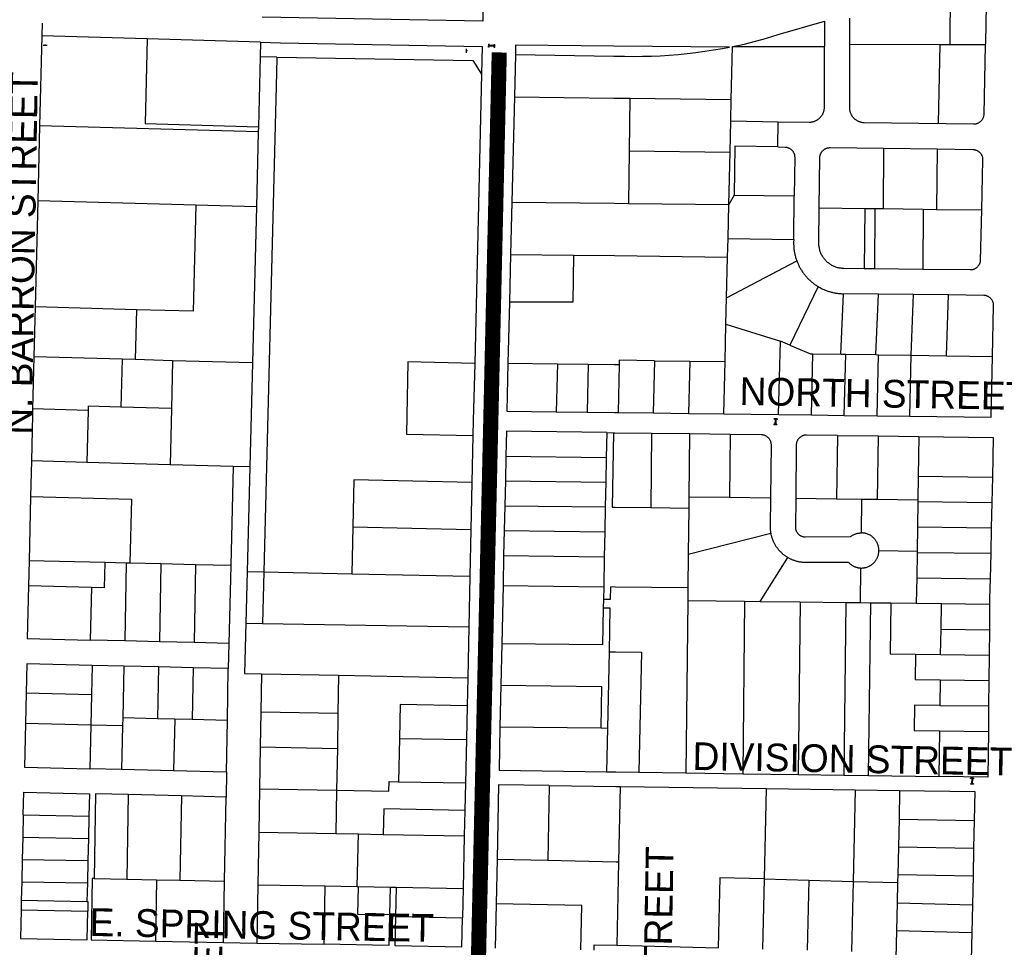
# Model space of a CAD drawing. Header units: feet. Extents: x 1348695 to 1391571, y 443146 to 661817.
# Tile 32 of 58: x 1367899 to 1369851, y 645763 to 647601. Entities that reach past the tile are written whole.
import ezdxf
from ezdxf.enums import TextEntityAlignment as Align

# ---------------------------------------------------------------- set-up
doc = ezdxf.new("R2010")
doc.units = ezdxf.units.FT
doc.header["$MEASUREMENT"] = 0
doc.linetypes.add('F', pattern=[0.15, 0.1, -0.05])
for name, color, linetype in [('eatpar', 32, 'Continuous'), ('MOT-PHASE 2', 5, 'Continuous'), ('SH_Data', 7, 'Continuous')]:
    doc.layers.add(name, color=color, linetype=linetype)
doc.styles.add('Slanted-Normal', font='font31.shx', dxfattribs={"height": 0.14})

msp = doc.modelspace()

# ---------------------------------------------------------------- linework, layer by layer
at = {"layer": 'eatpar'}
for p, q in [((1367943.75, 647593.625), (1367943.125, 647568.625)), ((1369544.125, 647551.625), (1369544.125, 647603.75)), ((1367943.125, 647568.625), (1367938.75, 647390.6875)), ((1368152.25, 647562.625), (1367943.125, 647568.625)), ((1368376.625, 647556.1875), (1368152.25, 647562.625)), ((1368376.625, 647556.1875), (1368375.875, 647527.3125)), ((1369309.375, 647442.5625), (1369311.75, 647547.4375)), ((1369311.75, 647547.4375), (1369494.125, 647547.625)), ((1369722.75, 647551.25), (1369544.125, 647551.625)), ((1369722.75, 647551.25), (1369719.75, 647395.75)), ((1369742.25, 647551.1875), (1369722.75, 647551.25)), ((1369812.875, 647551), (1369742.25, 647551.1875)), ((1368375.875, 647527.3125), (1368372.375, 647388.25)), ((1368408.875, 647526.75), (1368375.875, 647527.3125)), ((1368881.625, 647531.75), (1368879.625, 647447.9375)), ((1368814.625, 647492.8125), (1368801, 646919.8125)), ((1368879.625, 647447.9375), (1368874.625, 647239.5)), ((1369108.25, 647445.125), (1369107, 647340.875)), ((1369108.25, 647445.125), (1369309.375, 647442.5625)), ((1369308.375, 647400.125), (1369309.375, 647442.5625)), ((1367938.75, 647390.6875), (1367935, 647241.875)), ((1368372.125, 647378.5625), (1367938.75, 647390.6875)), ((1369307, 647338.375), (1369308.375, 647400.125)), ((1369308.375, 647400.125), (1369402.625, 647398.6875)), ((1369402, 647348.6875), (1369402.625, 647398.6875)), ((1368372.125, 647378.5625), (1368368.375, 647229.8125)), ((1368372.375, 647388.25), (1368372.125, 647378.5625)), ((1369107, 647340.875), (1369105.625, 647236.625)), ((1369107, 647340.875), (1369307, 647338.375)), ((1369304.625, 647234.4375), (1369307, 647338.375)), ((1369611.375, 647346), (1369610.375, 647226.4375)), ((1369611.375, 647346), (1369717.25, 647344.625)), ((1369717.25, 647344.625), (1369716.25, 647225.0625)), ((1369315.375, 647253.375), (1369304.625, 647234.4375)), ((1369315.375, 647253.375), (1369434.125, 647251.5625)), ((1367935, 647241.875), (1367929.75, 647031.875)), ((1368248.125, 647233.1875), (1367935, 647241.875)), ((1368874.625, 647239.5), (1368872.125, 647135.9375)), ((1369105.625, 647236.625), (1369304.625, 647234.4375)), ((1369303, 647167.5625), (1369304.625, 647234.4375)), ((1369433.125, 647165.5625), (1369434.125, 647251.5625)), ((1368368.375, 647229.8125), (1368248.125, 647233.1875)), ((1368368.375, 647229.8125), (1368360.625, 646920.875)), ((1369483.875, 647228.125), (1369574, 647226.9375)), ((1369574, 647226.9375), (1369573, 647107.375)), ((1369574, 647226.9375), (1369594, 647226.6875)), ((1369594, 647226.6875), (1369593, 647107.125)), ((1369594, 647226.6875), (1369610.375, 647226.4375)), ((1369610.375, 647226.4375), (1369690, 647225.375)), ((1369690, 647225.375), (1369689, 647106)), ((1369690, 647225.375), (1369716.25, 647225.0625)), ((1369716.25, 647225.0625), (1369805.375, 647223.875)), ((1369302.125, 647130.5625), (1369303, 647167.5625)), ((1369303, 647167.5625), (1369433.125, 647165.5625)), ((1368872.125, 647135.9375), (1368869.875, 647041.0625)), ((1368872.125, 647135.9375), (1368996.625, 647134.375)), ((1369300.25, 647049.5625), (1369302.125, 647130.5625)), ((1369300.25, 647049.5625), (1369439.25, 647123.25)), ((1369593, 647107.125), (1369573, 647107.375)), ((1369689, 647106), (1369593, 647107.125)), ((1369481.875, 647071.9375), (1369425.25, 646956.25)), ((1369526.25, 646938.25), (1369531.75, 647057.875)), ((1369601.25, 647057.0625), (1369531.75, 647057.875)), ((1368869.875, 647041.0625), (1368867, 646920.3125)), ((1369299, 646997.5625), (1369300.25, 647049.5625)), ((1369596.25, 646937.1875), (1369601.25, 647057.0625)), ((1369670.625, 647056.25), (1369601.25, 647057.0625)), ((1369666.25, 646936.1875), (1369670.625, 647056.25)), ((1369740.125, 647055.4375), (1369670.625, 647056.25)), ((1369736.25, 646935.125), (1369740.125, 647055.4375)), ((1367929.75, 647031.875), (1367927.375, 646932.9375)), ((1368130.75, 647026.3125), (1367929.75, 647031.875)), ((1368130.75, 647026.3125), (1368128.375, 646927.3125)), ((1369297.25, 646923.375), (1369299, 646997.5625)), ((1369299, 646997.5625), (1369406.875, 646963.875)), ((1369403.375, 646818.5625), (1369406.875, 646963.875)), ((1369425.25, 646956.25), (1369406.875, 646963.875)), ((1367927.375, 646932.9375), (1367924.75, 646829.875)), ((1368102.125, 646928.0625), (1367927.375, 646932.9375)), ((1368102.125, 646928.0625), (1368100, 646833.0625)), ((1368128.375, 646927.3125), (1368102.125, 646928.0625)), ((1368202.125, 646925.25), (1368128.375, 646927.3125)), ((1368202.125, 646925.25), (1368200, 646830.3125)), ((1368360.625, 646920.875), (1368202.125, 646925.25)), ((1369157.5, 646925.125), (1369155, 646821.6875)), ((1369157.5, 646925.125), (1369227.5, 646924.25)), ((1369227.5, 646924.25), (1369225, 646820.8125)), ((1369227.5, 646924.25), (1369297.25, 646923.375)), ((1369294.875, 646819.9375), (1369297.25, 646923.375)), ((1369468.375, 646817.75), (1369471.25, 646939.0625)), ((1369471.25, 646939.0625), (1369526.25, 646938.25)), ((1369526.25, 646938.25), (1369536.25, 646938.125)), ((1369533.375, 646816.9375), (1369536.25, 646938.125)), ((1369536.25, 646938.125), (1369596.25, 646937.1875)), ((1369596.25, 646937.1875), (1369601.25, 646937.125)), ((1369598.375, 646816.125), (1369601.25, 646937.125)), ((1369601.25, 646937.125), (1369666.25, 646936.1875)), ((1369663.375, 646815.3125), (1369666.25, 646936.1875)), ((1369666.25, 646936.1875), (1369736.25, 646935.125)), ((1369736.25, 646935.125), (1369827.25, 646933.8125)), ((1368360.625, 646920.875), (1368355.375, 646714.6875)), ((1368867, 646920.3125), (1368965, 646919.0625)), ((1368965, 646919.0625), (1368962.75, 646824.0625)), ((1368965, 646919.0625), (1369026.125, 646918.3125)), ((1369026.125, 646918.3125), (1369023.875, 646823.3125)), ((1369087.25, 646917.5625), (1369085, 646822.5625)), ((1368034.875, 646826.8125), (1367924.75, 646829.875)), ((1368034.875, 646826.8125), (1368032.5, 646723.6875)), ((1368200, 646830.3125), (1368100, 646833.0625)), ((1368200, 646830.3125), (1368197.375, 646719.0625)), ((1368962.75, 646824.0625), (1369023.875, 646823.3125)), ((1369085, 646822.5625), (1369155, 646821.6875)), ((1369155, 646821.6875), (1369225, 646820.8125)), ((1369225, 646820.8125), (1369294.875, 646819.9375)), ((1369294.875, 646819.9375), (1369403.375, 646818.5625)), ((1369403.375, 646818.5625), (1369468.375, 646817.75)), ((1369468.375, 646817.75), (1369533.375, 646816.9375)), ((1369533.375, 646816.9375), (1369598.375, 646816.125)), ((1369598.375, 646816.125), (1369663.375, 646815.3125)), ((1368797.625, 646776.875), (1368795.625, 646683.9375)), ((1369062.875, 646782.8125), (1369061.875, 646733.5625)), ((1369062.875, 646782.8125), (1369076.125, 646782.625)), ((1369151.375, 646781.6875), (1369149.875, 646634.3125)), ((1369151.375, 646781.6875), (1369226.75, 646780.75)), ((1369226.75, 646780.75), (1369225.375, 646655.625)), ((1369226.75, 646780.75), (1369307.125, 646779.75)), ((1369307.125, 646779.75), (1369305.875, 646654.75)), ((1369520.125, 646777.125), (1369518.125, 646651.625)), ((1369520.125, 646777.125), (1369600.25, 646776.125)), ((1369600.25, 646776.125), (1369598.25, 646650.625)), ((1369600.25, 646776.125), (1369681.25, 646775.125)), ((1369681.25, 646775.125), (1369680, 646696.625)), ((1367922.5, 646726.75), (1367920.875, 646655.875)), ((1368032.5, 646723.6875), (1367922.5, 646726.75)), ((1368862.75, 646736), (1368861.75, 646687.25)), ((1368862.75, 646736), (1369061.875, 646733.5625)), ((1369061.875, 646733.5625), (1369060.875, 646684.75)), ((1368197.375, 646719.0625), (1368032.5, 646723.6875)), ((1368322.5, 646715.625), (1368197.375, 646719.0625)), ((1368322.5, 646715.625), (1368317.5, 646519.3125)), ((1368355.375, 646714.6875), (1368322.5, 646715.625)), ((1368355.375, 646714.6875), (1368350.25, 646507.8125)), ((1368861.75, 646687.25), (1368860.625, 646637.9375)), ((1368861.75, 646687.25), (1369060.875, 646684.75)), ((1369680, 646696.625), (1369679.25, 646649.625)), ((1369680, 646696.625), (1369826.875, 646694.8125)), ((1369826.875, 646694.8125), (1369825.75, 646644.4375)), ((1368795.625, 646683.9375), (1368793.625, 646591)), ((1369060.875, 646684.75), (1369059.875, 646635.4375)), ((1367920.875, 646655.875), (1367918, 646529)), ((1369225.375, 646655.625), (1369225.125, 646633.375)), ((1369225.375, 646655.625), (1369305.875, 646654.75)), ((1369305.875, 646654.75), (1369387.125, 646653.8125)), ((1369437.125, 646652.6875), (1369518.125, 646651.625)), ((1369518.125, 646651.625), (1369568.375, 646651)), ((1369567.25, 646584), (1369568.375, 646651)), ((1369568.375, 646651), (1369598.25, 646650.625)), ((1369598.25, 646650.625), (1369679.25, 646649.625)), ((1369679.25, 646649.625), (1369679.25, 646646.25)), ((1368860.625, 646637.9375), (1368859.5, 646588.625)), ((1368860.625, 646637.9375), (1369059.875, 646635.4375)), ((1369059.875, 646635.4375), (1369058.875, 646586.125)), ((1369149.875, 646634.3125), (1369225.125, 646633.375)), ((1369225.125, 646633.375), (1369224.125, 646542)), ((1369679.25, 646646.25), (1369678.375, 646595.8125)), ((1369679.25, 646646.25), (1369825.75, 646644.4375)), ((1369825.75, 646644.4375), (1369824.625, 646594)), ((1368559.375, 646596.1875), (1368557.25, 646503.25)), ((1368559.375, 646596.1875), (1368793.625, 646591)), ((1368793.625, 646591), (1368791.625, 646498.125)), ((1369678.375, 646595.8125), (1369677.625, 646548)), ((1369678.375, 646595.8125), (1369824.625, 646594)), ((1369824.625, 646594), (1369823.5, 646543.625)), ((1368859.5, 646588.625), (1368858.375, 646539.3125)), ((1368859.5, 646588.625), (1369058.875, 646586.125)), ((1369058.875, 646586.125), (1369057.875, 646536.8125)), ((1369224.125, 646542), (1369387.625, 646583.4375)), ((1368858.375, 646539.3125), (1368857.125, 646479.5625)), ((1368858.375, 646539.3125), (1369057.875, 646536.8125)), ((1369057.875, 646536.8125), (1369056.625, 646477.0625)), ((1369224.125, 646542), (1369223.375, 646475)), ((1369367, 646448.5), (1369421.875, 646535.1875)), ((1369602, 646549.1875), (1369677.625, 646548)), ((1369677.625, 646545.4375), (1369676.875, 646495.0625)), ((1369677.625, 646548), (1369677.625, 646545.4375)), ((1369677.625, 646545.4375), (1369823.5, 646543.625)), ((1369823.5, 646543.625), (1369822.375, 646493.1875)), ((1367918, 646529), (1367916.875, 646479)), ((1368067.875, 646525.375), (1367918, 646529)), ((1368110.375, 646524.3125), (1368067.875, 646525.375)), ((1368110.375, 646524.3125), (1368107.75, 646370.0625)), ((1368117.875, 646524.125), (1368110.375, 646524.3125)), ((1368179, 646522.625), (1368117.875, 646524.125)), ((1368179, 646522.625), (1368176.375, 646368.4375)), ((1368247.625, 646521), (1368179, 646522.625)), ((1368247.625, 646521), (1368245, 646366.75)), ((1368317.5, 646519.3125), (1368247.625, 646521)), ((1368317.5, 646519.3125), (1368313.625, 646365.0625)), ((1369565.75, 646446), (1369566, 646514.5)), ((1368350.25, 646507.8125), (1368347.625, 646405.375)), ((1368350.25, 646507.8125), (1368383.25, 646507.0625)), ((1368383.25, 646507.0625), (1368380.625, 646404.8125)), ((1368383.25, 646507.0625), (1368557.25, 646503.25)), ((1368557.25, 646503.25), (1368791.625, 646498.125)), ((1368791.625, 646498.125), (1368789.375, 646397.6875)), ((1369676.875, 646495.0625), (1369676, 646444.625)), ((1369676.875, 646495.0625), (1369822.375, 646493.1875)), ((1368041.625, 646476), (1367916.875, 646479)), ((1368041.625, 646476), (1368039, 646371.75)), ((1368857.125, 646479.5625), (1368854.625, 646364.5625)), ((1368857.125, 646479.5625), (1369056.625, 646477.0625)), ((1369056.625, 646477.0625), (1369056.125, 646452.4375)), ((1369223.375, 646475), (1369223.125, 646450.3125)), ((1369056.125, 646452.4375), (1369055.75, 646435.9375)), ((1369223.125, 646450.3125), (1369219.625, 646108.5625)), ((1369223.125, 646450.3125), (1369335.75, 646448.875)), ((1369335.75, 646448.875), (1369332.125, 646107)), ((1369335.75, 646448.875), (1369367, 646448.5)), ((1369367, 646448.5), (1369445.75, 646447.5)), ((1369445.75, 646447.5), (1369442.125, 646105.4375)), ((1369445.75, 646447.5), (1369536.375, 646446.375)), ((1369536.375, 646446.375), (1369532.75, 646104.125)), ((1369536.375, 646446.375), (1369565.75, 646446)), ((1369565.75, 646446), (1369585.75, 646445.75)), ((1369581.375, 646103.4375), (1369585.75, 646445.75)), ((1369585.75, 646445.75), (1369625.75, 646445.25)), ((1369625.75, 646445.25), (1369676, 646444.625)), ((1369676, 646444.625), (1369726, 646444)), ((1369725.25, 646393.625), (1369726, 646444)), ((1369726, 646444), (1369821.375, 646442.8125)), ((1369821.375, 646442.8125), (1369820.875, 646392.375)), ((1368347.625, 646405.375), (1368380.625, 646404.8125)), ((1368380.625, 646404.8125), (1368789.375, 646397.6875)), ((1368789.375, 646397.6875), (1368787.25, 646297.125)), ((1369724.375, 646343.1875), (1369725.25, 646393.625)), ((1369725.25, 646393.625), (1369820.875, 646392.375)), ((1369820.875, 646392.375), (1369820.375, 646342)), ((1368107.75, 646370.0625), (1368039, 646371.75)), ((1368176.375, 646368.4375), (1368107.75, 646370.0625)), ((1368245, 646366.75), (1368176.375, 646368.4375)), ((1368313.625, 646365.0625), (1368245, 646366.75)), ((1368313.625, 646365.0625), (1368312.75, 646315.125)), ((1368854.625, 646364.5625), (1368852.875, 646282.375)), ((1369067.375, 646348.75), (1369064.25, 646197.5625)), ((1369674.375, 646343.8125), (1369724.375, 646343.1875)), ((1369724.375, 646343.1875), (1369820.375, 646342)), ((1369820.375, 646342), (1369819.875, 646291.5625)), ((1368043, 646321.625), (1368041.625, 646263.375)), ((1368105.875, 646320.125), (1368043, 646321.625)), ((1368105.875, 646320.125), (1368103.5, 646217.625)), ((1368174.5, 646318.4375), (1368105.875, 646320.125)), ((1368174.5, 646318.4375), (1368172.25, 646215.9375)), ((1368243.125, 646316.8125), (1368174.5, 646318.4375)), ((1368243.125, 646316.8125), (1368240.875, 646214.3125)), ((1368312.75, 646315.125), (1368243.125, 646316.8125)), ((1368311, 646212.625), (1368312.75, 646315.125)), ((1368378.625, 646304.8125), (1368377.375, 646229.625)), ((1368378.625, 646304.8125), (1368531.375, 646301.9375)), ((1368531.375, 646301.9375), (1368530.125, 646226.75)), ((1368531.375, 646301.9375), (1368787.25, 646297.125)), ((1368787.25, 646297.125), (1368786, 646241.3125)), ((1368852.875, 646282.375), (1368851.125, 646200.1875)), ((1369723.625, 646292.8125), (1369722.875, 646242.375)), ((1369723.625, 646292.8125), (1369819.875, 646291.5625)), ((1369819.875, 646291.5625), (1369819.375, 646241.1875)), ((1367912, 646266.5625), (1367910.625, 646206.3125)), ((1368041.625, 646263.375), (1367912, 646266.5625)), ((1368041.625, 646263.375), (1368040.25, 646203.1875)), ((1368786, 646241.3125), (1368784.5, 646174.5)), ((1369722.875, 646242.375), (1369819.375, 646241.1875)), ((1369819.375, 646241.1875), (1369818.875, 646190.75)), ((1368377.375, 646229.625), (1368376.125, 646159.9375)), ((1368377.375, 646229.625), (1368530.125, 646226.75)), ((1368530.125, 646226.75), (1368528.875, 646157.0625)), ((1368040.25, 646203.1875), (1367910.625, 646206.3125)), ((1368040.25, 646203.1875), (1368038.25, 646116.9375)), ((1368103.125, 646201.625), (1368040.25, 646203.1875)), ((1368103.125, 646201.625), (1368101.25, 646115.4375)), ((1368103.5, 646217.625), (1368103.125, 646201.625)), ((1368172.25, 646215.9375), (1368103.5, 646217.625)), ((1368206.5, 646215.125), (1368172.25, 646215.9375)), ((1368206.5, 646215.125), (1368204.25, 646112.9375)), ((1368240.875, 646214.3125), (1368206.5, 646215.125)), ((1368311, 646212.625), (1368240.875, 646214.3125)), ((1368309.25, 646110.375), (1368311, 646212.625)), ((1368851.125, 646200.1875), (1369051, 646197.75)), ((1369051, 646197.75), (1369064.25, 646197.5625)), ((1369064.25, 646197.5625), (1369062.5, 646110.8125)), ((1369722, 646192), (1369720.625, 646101.4375)), ((1369722, 646192), (1369818.875, 646190.75)), ((1368651.75, 646177), (1368649.875, 646091.125)), ((1368651.75, 646177), (1368784.5, 646174.5)), ((1368784.5, 646174.5), (1368782.625, 646088.625)), ((1368376.125, 646159.9375), (1368374.75, 646077.375)), ((1368376.125, 646159.9375), (1368528.875, 646157.0625)), ((1368528.875, 646157.0625), (1368527.5, 646074.5)), ((1368101.25, 646115.4375), (1368038.25, 646116.9375)), ((1368204.25, 646112.9375), (1368101.25, 646115.4375)), ((1368309.25, 646110.375), (1368204.25, 646112.9375)), ((1368309.25, 646110.375), (1368308.375, 646060.875)), ((1369126.375, 646109.875), (1369219.625, 646108.5625)), ((1369219.625, 646108.5625), (1369332.125, 646107)), ((1369332.125, 646107), (1369442.125, 646105.4375)), ((1369442.125, 646105.4375), (1369532.75, 646104.125)), ((1369532.75, 646104.125), (1369581.375, 646103.4375)), ((1369581.375, 646103.4375), (1369720.625, 646101.4375)), ((1368649.875, 646091.125), (1368782.625, 646088.625)), ((1368782.625, 646088.625), (1368781.5, 646034.1875)), ((1368948.875, 646083.6875), (1368945.625, 645935.625)), ((1368114.5, 646065.5625), (1368111.625, 645898.0625)), ((1368219.75, 646063), (1368114.5, 646065.5625)), ((1368219.75, 646063), (1368216.875, 645896.0625)), ((1368308.375, 646060.875), (1368219.75, 646063)), ((1368374.75, 646077.375), (1368373.25, 645991.4375)), ((1368374.75, 646077.375), (1368527.5, 646074.5)), ((1368527.5, 646074.5), (1368526, 645988.5625)), ((1369089.25, 646081.6875), (1369086, 645932.5625)), ((1369089.25, 646081.6875), (1369378.5, 646077.5625)), ((1369378.5, 646077.5625), (1369374.625, 645898.5)), ((1369378.5, 646077.5625), (1369555, 646075)), ((1369555, 646075), (1369551, 645893.8125)), ((1369555, 646075), (1369643.125, 646073.75)), ((1369643.125, 646073.75), (1369641.875, 646017.0625)), ((1368305.5, 645894.4375), (1368308.375, 646060.875)), ((1367906.5, 646025.5625), (1367905.5, 645981.375)), ((1367906.5, 646025.5625), (1368036.5, 646023.125)), ((1368781.5, 646034.1875), (1368780.375, 645983.8125)), ((1368036.5, 646023.125), (1368035.5, 645978.9375)), ((1369641.875, 646017.0625), (1369640.625, 645962.375)), ((1369641.875, 646017.0625), (1369790.75, 646014.375)), ((1369790.75, 646014.375), (1369789.625, 645959.5)), ((1368373.25, 645991.4375), (1368371.375, 645887.125)), ((1368373.25, 645991.4375), (1368526, 645988.5625)), ((1368526, 645988.5625), (1368569.875, 645987.75)), ((1368569.875, 645987.75), (1368567.625, 645883.4375)), ((1368569.875, 645987.75), (1368619.75, 645986.8125)), ((1368619.75, 645986.8125), (1368780.375, 645983.8125)), ((1367905.5, 645981.375), (1367904.5, 645937.25)), ((1367905.5, 645981.375), (1368035.5, 645978.9375)), ((1368035.5, 645978.9375), (1368034.5, 645934.8125)), ((1368780.375, 645983.8125), (1368778.125, 645879.4375)), ((1369640.625, 645962.375), (1369639.5, 645907.625)), ((1369640.625, 645962.375), (1369789.625, 645959.5)), ((1369789.625, 645959.5), (1369788.5, 645904.625)), ((1367904.5, 645937.25), (1367903.5, 645893.125)), ((1367904.5, 645937.25), (1368034.5, 645934.8125)), ((1368034.5, 645934.8125), (1368033.5, 645890.6875)), ((1368845.375, 645937.8125), (1368843.5, 645849.3125)), ((1368845.375, 645937.8125), (1368945.625, 645935.625)), ((1369086, 645932.5625), (1369082.375, 645767.125)), ((1369639.5, 645907.625), (1369639.125, 645891.5)), ((1369639.5, 645907.625), (1369788.5, 645904.625)), ((1367903.5, 645893.125), (1367902.625, 645856.4375)), ((1367903.5, 645893.125), (1368033.5, 645890.6875)), ((1368033.5, 645890.6875), (1368032.625, 645854)), ((1368047, 645899.25), (1368111.625, 645898.0625)), ((1368111.625, 645898.0625), (1368170.5, 645896.9375)), ((1368170.5, 645896.9375), (1368168.5, 645775.375)), ((1368170.5, 645896.9375), (1368216.875, 645896.0625)), ((1368216.875, 645896.0625), (1368305.5, 645894.4375)), ((1368303.375, 645772.8125), (1368305.5, 645894.4375)), ((1368371.375, 645887.125), (1368369.375, 645771.5625)), ((1368371.375, 645887.125), (1368504, 645884.625)), ((1369374.625, 645898.5), (1369371.625, 645759.5)), ((1369374.625, 645898.5), (1369462.875, 645896.125)), ((1369462.875, 645896.125), (1369459.75, 645757.1875)), ((1369462.875, 645896.125), (1369551, 645893.8125)), ((1369551, 645893.8125), (1369548, 645754.8125)), ((1369551, 645893.8125), (1369639.125, 645891.5)), ((1369639.125, 645891.5), (1369638.25, 645850.9375)), ((1369788.5, 645904.625), (1369787.25, 645847.375)), ((1368504, 645884.625), (1368502.125, 645769.0625)), ((1368504, 645884.625), (1368567.625, 645883.4375)), ((1368567.625, 645883.4375), (1368570.125, 645883.375)), ((1368570.125, 645883.375), (1368633.25, 645882.1875)), ((1368633.25, 645882.1875), (1368632.125, 645827.875)), ((1368633.25, 645882.1875), (1368645.25, 645881.9375)), ((1368645.25, 645881.9375), (1368644, 645824.25)), ((1368645.25, 645881.9375), (1368778.125, 645879.4375)), ((1368778.125, 645879.4375), (1368776.875, 645821.75)), ((1367902.625, 645856.4375), (1367902.125, 645837.3125)), ((1367902.625, 645856.4375), (1368032.625, 645854)), ((1368843.5, 645849.3125), (1368841.625, 645761.5625)), ((1369638.25, 645850.9375), (1369637.125, 645796.25)), ((1369638.25, 645850.9375), (1369787.25, 645847.375)), ((1367902.125, 645837.3125), (1368034.125, 645834.8125)), ((1369787.25, 645847.375), (1369786.125, 645792.5)), ((1368644, 645824.25), (1368776.875, 645821.75)), ((1369637.125, 645796.25), (1369635.875, 645741.5)), ((1369637.125, 645796.25), (1369786.125, 645792.5)), ((1368168.5, 645775.375), (1368303.375, 645772.8125)), ((1368303.375, 645772.8125), (1368369.375, 645771.5625)), ((1368369.375, 645771.5625), (1368502.125, 645769.0625)), ((1369082.375, 645767.125), (1369283.5, 645761.8125))]:
    msp.add_line(p, q, dxfattribs=at)
for points in [[(1368390.625, 648065.125), (1368836.625, 648516.125), (1368818, 647644.8125), (1368817, 647597.875), (1368417.125, 647605), (1368379.75, 647606.0625)], [(1369743.5, 647654.375), (1369742.25, 647556.6875), (1369742.25, 647551.1875)], [(1369814.75, 647628.625), (1369813, 647555.4375), (1369812.875, 647551)], [(1369311.75, 647547.4375), (1369328.875, 647550.9375), (1369337.375, 647552.8125), (1369355, 647557.4375), (1369372.5, 647562.375), (1369390, 647567.625), (1369402.375, 647571.5625), (1369494.125, 647598.1875), (1369494.125, 647547.625)], [(1368152.25, 647562.625), (1368148.125, 647395.0625), (1368372.375, 647388.25)], [(1368376.625, 647556.1875), (1368416, 647555.0625), (1368815.875, 647547.875), (1368814.625, 647492.8125)], [(1368881.625, 647531.75), (1369076.625, 647528.5625), (1369098.125, 647528.25), (1369115.75, 647528.0625), (1369133.5, 647528.25), (1369151.25, 647528.75), (1369168.875, 647529.5), (1369186.625, 647530.625), (1369204.25, 647532.0625), (1369221.875, 647533.75), (1369239.5, 647535.75), (1369257, 647538.125), (1369274.5, 647540.75), (1369292, 647543.6875), (1369305.625, 647546.25), (1369076.625, 647548.3125), (1368882, 647550.125), (1368881.625, 647531.75)], [(1369402.625, 647398.6875), (1369463.75, 647397.875), (1369465.25, 647397.875), (1369466.375, 647397.9375), (1369467.375, 647398.0625), (1369468.375, 647398.1875), (1369469.5, 647398.375), (1369470.5, 647398.5625), (1369471.5, 647398.8125), (1369472.5, 647399.0625), (1369473.5, 647399.375), (1369474.5, 647399.75), (1369475.5, 647400.125), (1369476.5, 647400.5), (1369477.375, 647401), (1369478.375, 647401.4375), (1369479.25, 647401.9375), (1369480.125, 647402.5), (1369481, 647403.0625), (1369481.875, 647403.6875), (1369482.75, 647404.3125), (1369483.5, 647405), (1369484.25, 647405.6875), (1369485, 647406.375), (1369485.75, 647407.125), (1369486.5, 647407.875), (1369487.25, 647408.6875), (1369487.875, 647409.5), (1369488.5, 647410.375), (1369489.125, 647411.1875), (1369489.625, 647412.0625), (1369490.125, 647413), (1369490.625, 647413.9375), (1369491.125, 647414.875), (1369491.625, 647415.8125), (1369492, 647416.75), (1369492.375, 647417.75), (1369492.75, 647418.75), (1369493, 647419.75), (1369493.25, 647420.75), (1369493.5, 647421.75), (1369493.75, 647422.8125), (1369493.875, 647423.8125), (1369494, 647424.875), (1369494, 647425.9375), (1369494.125, 647427.875), (1369494.125, 647547.625)], [(1369812.875, 647551), (1369809.75, 647413.1875), (1369809.625, 647411.3125), (1369809.5, 647410.3125), (1369809.25, 647409.25), (1369809, 647408.25), (1369808.75, 647407.25), (1369808.375, 647406.25), (1369807.875, 647405.3125), (1369807.5, 647404.375), (1369807, 647403.4375), (1369806.375, 647402.5625), (1369805.75, 647401.75), (1369805.125, 647400.875), (1369804.25, 647399.875), (1369803.5, 647399.125), (1369802.625, 647398.4375), (1369801.625, 647397.5625), (1369800.75, 647396.9375), (1369799.875, 647396.4375), (1369798.875, 647395.9375), (1369798, 647395.4375), (1369797, 647395.0625), (1369796, 647394.6875), (1369795, 647394.375), (1369794, 647394.125), (1369793, 647393.9375), (1369791.875, 647393.8125), (1369790.875, 647393.75), (1369789.5, 647393.6875), (1369573.125, 647396.4375), (1369572, 647396.5), (1369571, 647396.625), (1369570, 647396.75), (1369568.875, 647396.875), (1369567.875, 647397.0625), (1369566.875, 647397.3125), (1369565.875, 647397.625), (1369564.875, 647397.875), (1369563.875, 647398.25), (1369562.875, 647398.625), (1369561.875, 647399), (1369561, 647399.5), (1369560, 647399.9375), (1369559.125, 647400.4375), (1369558.25, 647401), (1369557.375, 647401.5625), (1369556.125, 647402.5), (1369555.25, 647403.125), (1369554.5, 647403.8125), (1369553.625, 647404.5), (1369552.875, 647405.25), (1369551.875, 647406.375), (1369551.125, 647407.125), (1369550.5, 647407.9375), (1369549.875, 647408.8125), (1369549.25, 647409.6875), (1369548.625, 647410.5625), (1369548.125, 647411.4375), (1369547.625, 647412.375), (1369547.125, 647413.3125), (1369546.75, 647414.25), (1369546.25, 647415.1875), (1369545.875, 647416.1875), (1369545.625, 647417.1875), (1369545.25, 647418.1875), (1369545, 647419.1875), (1369544.75, 647420.1875), (1369544.625, 647421.25), (1369544.375, 647422.25), (1369544.25, 647423.3125), (1369544.25, 647424.375), (1369544.125, 647425.375), (1369544.125, 647426.4375), (1369544.125, 647551.625)], [(1368408.875, 647526.75), (1368408.125, 647495.75), (1368383.25, 646507.0625)], [(1368408.875, 647526.75), (1368797.25, 647519.75), (1368814.625, 647492.8125)], [(1368879.625, 647447.9375), (1369076.875, 647445.5), (1369108.25, 647445.125)], [(1369402, 647348.6875), (1369316.5, 647350), (1369315.375, 647253.375)], [(1369402, 647348.6875), (1369415.375, 647348.5), (1369416.375, 647348.4375), (1369417.5, 647348.375), (1369418.5, 647348.1875), (1369419.5, 647348), (1369420.5, 647347.75), (1369421.5, 647347.4375), (1369422.5, 647347.0625), (1369423.75, 647346.5), (1369424.75, 647346.0625), (1369425.625, 647345.5), (1369426.5, 647344.9375), (1369427.375, 647344.3125), (1369428.125, 647343.625), (1369429, 647342.9375), (1369429.875, 647341.9375), (1369430.625, 647341.1875), (1369431.25, 647340.3125), (1369431.875, 647339.5), (1369432.375, 647338.5625), (1369433, 647337.375), (1369433.5, 647336.375), (1369433.875, 647335.4375), (1369434.25, 647334.4375), (1369434.5, 647333.4375), (1369434.75, 647332.375), (1369434.875, 647331.375), (1369435, 647330.3125), (1369435.125, 647329.3125), (1369435.125, 647328.25), (1369434.125, 647251.5625)], [(1369483.875, 647228.125), (1369485.125, 647327.625), (1369485.125, 647328.6875), (1369485.25, 647329.75), (1369485.375, 647330.75), (1369485.625, 647331.8125), (1369485.875, 647332.8125), (1369486.125, 647333.8125), (1369486.5, 647334.8125), (1369487, 647335.75), (1369487.375, 647336.6875), (1369487.875, 647337.625), (1369488.5, 647338.5), (1369489.125, 647339.3125), (1369489.75, 647340.1875), (1369490.625, 647341.1875), (1369491.375, 647341.9375), (1369492.25, 647342.625), (1369493.25, 647343.5), (1369494.125, 647344.125), (1369495, 647344.625), (1369496, 647345.125), (1369496.875, 647345.625), (1369497.875, 647346), (1369498.875, 647346.375), (1369499.875, 647346.6875), (1369500.875, 647346.9375), (1369501.875, 647347.125), (1369503, 647347.25), (1369504, 647347.3125), (1369505.375, 647347.375), (1369611.375, 647346)], [(1369717.25, 647344.625), (1369787.875, 647343.6875), (1369789.125, 647343.625), (1369790.125, 647343.5), (1369791.25, 647343.375), (1369792.25, 647343.125), (1369793.25, 647342.875), (1369794.25, 647342.5625), (1369795.5, 647342.0625), (1369796.5, 647341.625), (1369797.375, 647341.125), (1369798.375, 647340.5625), (1369799.25, 647340), (1369800.25, 647339.1875), (1369801.125, 647338.5), (1369801.875, 647337.75), (1369802.625, 647337), (1369803.25, 647336.1875), (1369803.875, 647335.375), (1369804.5, 647334.5), (1369805, 647333.5625), (1369805.5, 647332.6875), (1369806, 647331.6875), (1369806.375, 647330.75), (1369806.625, 647329.75), (1369807, 647328.75), (1369807.25, 647327.75), (1369807.375, 647326.6875), (1369807.5, 647325.6875), (1369807.625, 647324.625), (1369807.625, 647323.25), (1369805.375, 647223.875)], [(1368874.625, 647239.5), (1369077.5, 647237), (1369105.625, 647236.625)], [(1368248.125, 647233.1875), (1368242.875, 647023.1875), (1368130.75, 647026.3125)], [(1369573, 647107.375), (1369532.375, 647107.875), (1369530.625, 647107.9375), (1369528.875, 647108.0625), (1369527.125, 647108.25), (1369525.375, 647108.4375), (1369523.625, 647108.75), (1369522, 647109.125), (1369520.25, 647109.5), (1369518.625, 647110), (1369516.875, 647110.5), (1369515.25, 647111.125), (1369513.625, 647111.75), (1369512.125, 647112.4375), (1369510.5, 647113.25), (1369509, 647114.0625), (1369507.5, 647114.875), (1369506, 647115.8125), (1369504.5, 647116.8125), (1369503.125, 647117.8125), (1369501.75, 647118.875), (1369500.375, 647120), (1369499.125, 647121.125), (1369497.75, 647122.375), (1369496.625, 647123.625), (1369495.375, 647124.875), (1369494.25, 647126.25), (1369493.25, 647127.625), (1369492.125, 647129), (1369491.25, 647130.4375), (1369490.25, 647131.9375), (1369489.375, 647133.4375), (1369488.5, 647135), (1369487.75, 647136.5625), (1369487.125, 647138.125), (1369486.375, 647139.75), (1369485.75, 647141.375), (1369485.25, 647143.0625), (1369484.75, 647144.6875), (1369484.375, 647146.375), (1369484, 647148.125), (1369483.625, 647149.8125), (1369483.375, 647151.5625), (1369483.25, 647153.3125), (1369483.125, 647155), (1369483, 647156.75), (1369483, 647158.5), (1369483.875, 647228.125)], [(1369805.375, 647223.875), (1369803, 647124.5), (1369802.875, 647122.625), (1369802.75, 647121.5625), (1369802.5, 647120.5625), (1369802.25, 647119.5625), (1369802, 647118.5625), (1369801.625, 647117.5625), (1369801.125, 647116.5625), (1369800.75, 647115.625), (1369800.25, 647114.75), (1369799.625, 647113.875), (1369799, 647113), (1369798.375, 647112.1875), (1369797.5, 647111.125), (1369796.75, 647110.375), (1369796, 647109.6875), (1369794.875, 647108.8125), (1369794, 647108.25), (1369793.125, 647107.6875), (1369792.125, 647107.1875), (1369791.25, 647106.6875), (1369790, 647106.1875), (1369789, 647105.875), (1369788, 647105.5625), (1369786.875, 647105.3125), (1369785.875, 647105.125), (1369784.875, 647105), (1369783.875, 647104.9375), (1369782.75, 647104.9375), (1369689, 647106)], [(1369433.125, 647165.5625), (1369433, 647159.1875), (1369433, 647157.4375), (1369433, 647155.6875), (1369433.125, 647153.9375), (1369433.125, 647152.1875), (1369433.25, 647150.4375), (1369433.375, 647148.6875), (1369433.625, 647146.9375), (1369433.75, 647145.25), (1369434, 647143.5), (1369434.25, 647141.75), (1369434.625, 647140.0625), (1369434.875, 647138.375), (1369435.25, 647136.625), (1369435.625, 647134.9375), (1369436.125, 647133.25), (1369436.5, 647131.5625), (1369437, 647129.875), (1369437.5, 647128.1875), (1369438, 647126.5625), (1369438.625, 647124.875), (1369439.25, 647123.25)], [(1368996.625, 647134.375), (1368995.5, 647041.25), (1368869.875, 647041.0625)], [(1368996.625, 647134.375), (1369077.75, 647133.375), (1369302.125, 647130.5625)], [(1369439.25, 647123.25), (1369439.75, 647121.625), (1369440.5, 647120), (1369441.125, 647118.375), (1369441.875, 647116.8125), (1369442.625, 647115.1875), (1369443.375, 647113.625), (1369444.125, 647112.0625), (1369444.875, 647110.5), (1369445.75, 647109), (1369446.625, 647107.5), (1369447.5, 647106), (1369448.5, 647104.5), (1369449.375, 647103), (1369450.375, 647101.5625), (1369451.375, 647100.125), (1369452.375, 647098.75), (1369453.375, 647097.3125), (1369454.5, 647095.9375), (1369455.625, 647094.5625), (1369456.75, 647093.25), (1369457.875, 647091.9375), (1369459, 647090.625), (1369460.125, 647089.3125), (1369461.375, 647088.0625), (1369462.625, 647086.8125), (1369463.875, 647085.625), (1369465.125, 647084.4375), (1369466.375, 647083.25), (1369467.75, 647082.125), (1369469.125, 647081), (1369470.375, 647079.875), (1369471.75, 647078.8125), (1369473.125, 647077.75), (1369474.625, 647076.6875), (1369476, 647075.6875), (1369477.5, 647074.6875), (1369478.875, 647073.75), (1369480.375, 647072.8125), (1369481.875, 647071.9375)], [(1369481.875, 647071.9375), (1369483.375, 647071.0625), (1369484.875, 647070.1875), (1369486.5, 647069.375), (1369488, 647068.5625), (1369489.625, 647067.8125), (1369491.125, 647067.0625), (1369492.75, 647066.3125), (1369494.375, 647065.625), (1369496, 647065), (1369497.625, 647064.375), (1369499.25, 647063.75), (1369500.875, 647063.1875), (1369502.5, 647062.625), (1369504.25, 647062.125), (1369505.875, 647061.625), (1369507.5, 647061.1875), (1369509.25, 647060.75), (1369511, 647060.3125), (1369512.625, 647059.9375), (1369514.375, 647059.625), (1369516.125, 647059.3125), (1369517.75, 647059.0625), (1369519.5, 647058.8125), (1369521.25, 647058.5625), (1369523, 647058.375), (1369524.75, 647058.1875), (1369526.5, 647058.0625), (1369528.25, 647058), (1369530, 647057.9375), (1369531.75, 647057.875)], [(1369827.25, 646933.8125), (1369829.375, 647034.1875), (1369829.375, 647035.25), (1369829.25, 647036.3125), (1369829.125, 647037.6875), (1369829, 647038.6875), (1369828.75, 647039.75), (1369828.375, 647040.75), (1369828, 647042.0625), (1369827.5, 647043), (1369827.125, 647043.9375), (1369826.5, 647044.875), (1369826, 647045.75), (1369825.375, 647046.625), (1369824.75, 647047.4375), (1369824, 647048.1875), (1369823.125, 647049.1875), (1369822.25, 647049.875), (1369821.5, 647050.5625), (1369820.625, 647051.1875), (1369819.75, 647051.75), (1369818.875, 647052.25), (1369817.875, 647052.6875), (1369816.625, 647053.25), (1369815.625, 647053.625), (1369814.625, 647053.9375), (1369813.625, 647054.1875), (1369812.625, 647054.375), (1369811.5, 647054.5), (1369809.625, 647054.625), (1369740.125, 647055.4375)], [(1369425.25, 646956.25), (1369466.75, 646939.125), (1369471.25, 646939.0625)], [(1368801, 646919.8125), (1368668.75, 646922.75), (1368665.625, 646779.75), (1368797.625, 646776.875)], [(1369157.5, 646925.125), (1369087.5, 646926), (1369087.25, 646917.5625)], [(1369663.375, 646815.3125), (1369824.625, 646813.3125), (1369827.25, 646933.8125)], [(1368801, 646919.8125), (1368798.25, 646806.4375), (1368797.625, 646776.875)], [(1368867, 646920.3125), (1368864.75, 646825.3125), (1368962.75, 646824.0625)], [(1369026.125, 646918.3125), (1369078.375, 646917.625), (1369087.25, 646917.5625)], [(1367924.75, 646829.875), (1367924.5, 646817.4375), (1367922.5, 646726.75)], [(1368100, 646833.0625), (1368035, 646834.875), (1368034.875, 646826.8125)], [(1369023.875, 646823.3125), (1369078.625, 646822.625), (1369085, 646822.5625)], [(1369062.875, 646782.8125), (1368863.875, 646785.3125), (1368862.75, 646736)], [(1369076.125, 646782.625), (1369073.125, 646635.25), (1369079.125, 646635.1875), (1369149.875, 646634.3125)], [(1369076.125, 646782.625), (1369078.75, 646782.625), (1369151.375, 646781.6875)], [(1369307.125, 646779.75), (1369368.5, 646779), (1369370.25, 646778.875), (1369371.25, 646778.75), (1369372.25, 646778.5625), (1369373.25, 646778.375), (1369374.25, 646778.0625), (1369375.25, 646777.75), (1369376.25, 646777.3125), (1369377.25, 646776.875), (1369378.125, 646776.375), (1369379, 646775.875), (1369379.875, 646775.25), (1369380.75, 646774.625), (1369381.5, 646773.9375), (1369382.25, 646773.25), (1369383, 646772.5), (1369383.75, 646771.6875), (1369384.375, 646770.875), (1369385, 646770), (1369385.5, 646769.125), (1369386, 646768.1875), (1369386.5, 646767.25), (1369386.875, 646766.3125), (1369387.25, 646765.3125), (1369387.5, 646764.3125), (1369387.75, 646763.3125), (1369388, 646762.25), (1369388.125, 646761.25), (1369388.25, 646760.1875), (1369388.25, 646758.8125), (1369387.125, 646653.8125)], [(1369520.125, 646777.125), (1369458.5, 646777.875), (1369457.125, 646777.8125), (1369456, 646777.75), (1369455, 646777.625), (1369454, 646777.4375), (1369453, 646777.1875), (1369452, 646776.875), (1369451, 646776.5), (1369450, 646776.125), (1369449.125, 646775.625), (1369448.125, 646775.125), (1369447.25, 646774.625), (1369446.375, 646774), (1369445.375, 646773.125), (1369444.5, 646772.4375), (1369443.75, 646771.6875), (1369442.875, 646770.625), (1369442.25, 646769.8125), (1369441.625, 646769), (1369441, 646768.0625), (1369440.5, 646767.1875), (1369440.125, 646766.25), (1369439.625, 646765.25), (1369439.25, 646764.3125), (1369439, 646763.3125), (1369438.75, 646762.25), (1369438.5, 646761.25), (1369438.375, 646760.1875), (1369438.25, 646759.1875), (1369438.25, 646758.125), (1369437.125, 646652.6875)], [(1369681.25, 646775.125), (1369828.625, 646773.25), (1369826.875, 646694.8125)], [(1368795.625, 646683.9375), (1368561.375, 646689.125), (1368559.375, 646596.1875)], [(1367920.875, 646655.875), (1368120.75, 646651), (1368117.875, 646524.125)], [(1369387.125, 646653.8125), (1369386.5, 646596.8125), (1369386.5, 646595.5625), (1369386.5, 646594.375), (1369386.5, 646593.125), (1369386.625, 646591.9375), (1369386.75, 646590.6875), (1369386.75, 646589.5), (1369386.875, 646588.25), (1369387.125, 646587.0625), (1369387.25, 646585.8125), (1369387.5, 646584.625), (1369387.625, 646583.4375)], [(1369437.125, 646652.6875), (1369436.5, 646596.25), (1369436.5, 646594.875), (1369436.625, 646593.8125), (1369436.75, 646592.8125), (1369437, 646591.75), (1369437.25, 646590.75), (1369437.5, 646589.75), (1369437.875, 646588.75), (1369438.25, 646587.8125), (1369438.75, 646586.875), (1369439.25, 646585.9375), (1369439.75, 646585.0625), (1369440.375, 646584.1875), (1369441, 646583.375), (1369441.75, 646582.5625), (1369442.5, 646581.8125), (1369443.25, 646581.125), (1369444, 646580.4375), (1369444.875, 646579.8125), (1369445.75, 646579.1875), (1369446.625, 646578.6875), (1369447.5, 646578.1875), (1369448.5, 646577.75), (1369449.5, 646577.3125), (1369450.5, 646577), (1369451.5, 646576.6875), (1369452.5, 646576.5), (1369453.5, 646576.3125), (1369454.5, 646576.1875), (1369455.625, 646576.0625), (1369545.875, 646576.625), (1369546.875, 646577.375), (1369547.875, 646578.0625), (1369548.875, 646578.75), (1369549.875, 646579.375), (1369551, 646579.9375), (1369552, 646580.5), (1369553.125, 646581), (1369554.25, 646581.5), (1369555.375, 646581.9375), (1369556.5, 646582.3125), (1369557.75, 646582.6875), (1369558.875, 646583), (1369560, 646583.25), (1369561.25, 646583.5), (1369562.5, 646583.6875), (1369563.625, 646583.8125), (1369564.875, 646583.9375), (1369566.125, 646584), (1369567.25, 646584)], [(1369387.625, 646583.4375), (1369387.875, 646582.25), (1369388.125, 646581.0625), (1369388.375, 646579.8125), (1369388.75, 646578.6875), (1369389, 646577.5), (1369389.375, 646576.3125), (1369389.75, 646575.125), (1369390.125, 646574), (1369390.5, 646572.8125), (1369390.875, 646571.6875), (1369391.375, 646570.5), (1369391.75, 646569.375), (1369392.25, 646568.25), (1369392.75, 646567.125), (1369393.25, 646566.0625), (1369393.75, 646564.9375), (1369394.375, 646563.875), (1369394.875, 646562.75), (1369395.5, 646561.6875), (1369396.125, 646560.625), (1369396.75, 646559.625), (1369397.375, 646558.5625), (1369398, 646557.5625), (1369398.75, 646556.5), (1369399.5, 646555.5), (1369400.125, 646554.5), (1369400.875, 646553.5625), (1369401.625, 646552.5625), (1369402.375, 646551.625), (1369403.25, 646550.6875), (1369404, 646549.75), (1369404.75, 646548.875), (1369405.625, 646548), (1369406.5, 646547.0625), (1369407.375, 646546.25), (1369408.25, 646545.375), (1369409.125, 646544.5625), (1369410, 646543.75), (1369411, 646542.9375), (1369411.875, 646542.125), (1369412.875, 646541.375), (1369413.75, 646540.625), (1369414.75, 646539.875), (1369415.75, 646539.125), (1369416.75, 646538.4375), (1369417.75, 646537.75), (1369418.75, 646537.0625), (1369419.875, 646536.4375), (1369420.875, 646535.8125), (1369421.875, 646535.1875)], [(1369602, 646549.1875), (1369602, 646550.4375), (1369601.875, 646551.625), (1369601.75, 646552.875), (1369601.625, 646554.0625), (1369601.5, 646555.25), (1369601.25, 646556.4375), (1369601, 646557.625), (1369600.625, 646558.8125), (1369600.25, 646559.9375), (1369599.875, 646561.125), (1369599.5, 646562.25), (1369599, 646563.375), (1369598.5, 646564.4375), (1369598, 646565.5625), (1369597.375, 646566.5625), (1369596.75, 646567.625), (1369596.125, 646568.625), (1369595.375, 646569.625), (1369594.625, 646570.625), (1369593.875, 646571.5625), (1369593.125, 646572.5), (1369592.25, 646573.375), (1369591.375, 646574.25), (1369590.5, 646575.0625), (1369589.625, 646575.875), (1369588.625, 646576.625), (1369587.75, 646577.3125), (1369586.75, 646578.0625), (1369585.75, 646578.6875), (1369584.625, 646579.3125), (1369583.625, 646579.9375), (1369582.5, 646580.4375), (1369581.375, 646581), (1369580.25, 646581.4375), (1369579.125, 646581.875), (1369578, 646582.3125), (1369576.875, 646582.625), (1369575.75, 646582.9375), (1369574.5, 646583.25), (1369573.375, 646583.4375), (1369572.125, 646583.625), (1369570.875, 646583.8125), (1369569.75, 646583.9375), (1369567.25, 646584)], [(1369421.875, 646535.1875), (1369423, 646534.625), (1369424.125, 646534), (1369425.125, 646533.5), (1369426.25, 646532.9375), (1369427.375, 646532.4375), (1369428.5, 646531.9375), (1369429.625, 646531.4375), (1369430.75, 646531), (1369431.875, 646530.5625), (1369433, 646530.125), (1369434.125, 646529.75), (1369435.375, 646529.3125), (1369436.5, 646529), (1369437.625, 646528.625), (1369438.875, 646528.3125), (1369440, 646528), (1369441.25, 646527.75), (1369442.375, 646527.5), (1369443.625, 646527.25), (1369444.875, 646527.0625), (1369446, 646526.875), (1369447.25, 646526.6875), (1369448.5, 646526.5), (1369449.625, 646526.375), (1369450.875, 646526.3125), (1369452.125, 646526.1875), (1369453.375, 646526.125), (1369454.5, 646526.0625), (1369455.75, 646526.0625), (1369541.375, 646526.0625), (1369542.25, 646525.125), (1369543.125, 646524.3125), (1369544, 646523.4375), (1369544.875, 646522.6875), (1369545.875, 646521.875), (1369546.75, 646521.1875), (1369547.75, 646520.5), (1369548.75, 646519.8125), (1369549.875, 646519.1875), (1369550.875, 646518.5625), (1369552, 646518.0625), (1369553.125, 646517.5), (1369554.25, 646517.0625), (1369555.375, 646516.625), (1369556.5, 646516.25), (1369557.625, 646515.875), (1369558.75, 646515.5625), (1369560, 646515.25), (1369561.125, 646515.0625), (1369562.375, 646514.875), (1369563.625, 646514.6875), (1369564.75, 646514.5625), (1369566, 646514.5)], [(1369566, 646514.5), (1369567.25, 646514.5), (1369568.375, 646514.5), (1369569.625, 646514.5625), (1369570.875, 646514.6875), (1369572, 646514.8125), (1369573.25, 646515), (1369574.375, 646515.25), (1369575.625, 646515.5), (1369576.75, 646515.8125), (1369578, 646516.1875), (1369579.125, 646516.5625), (1369580.25, 646517), (1369581.375, 646517.5), (1369582.5, 646518), (1369583.5, 646518.5625), (1369584.625, 646519.125), (1369585.625, 646519.75), (1369586.625, 646520.4375), (1369587.625, 646521.125), (1369588.625, 646521.8125), (1369589.5, 646522.625), (1369590.5, 646523.375), (1369591.375, 646524.25), (1369592.25, 646525.0625), (1369593, 646525.9375), (1369593.875, 646526.875), (1369594.625, 646527.8125), (1369595.375, 646528.8125), (1369596, 646529.75), (1369596.75, 646530.8125), (1369597.375, 646531.8125), (1369597.875, 646532.875), (1369598.5, 646534), (1369599, 646535.0625), (1369599.5, 646536.1875), (1369599.875, 646537.3125), (1369600.25, 646538.4375), (1369600.625, 646539.625), (1369601, 646540.8125), (1369601.25, 646542), (1369601.5, 646543.1875), (1369601.625, 646544.375), (1369601.75, 646545.5625), (1369601.875, 646546.75), (1369602, 646548), (1369602, 646549.1875)], [(1368067.875, 646525.375), (1368066.75, 646475.375), (1368041.625, 646476)], [(1369822.375, 646493.1875), (1369821.5, 646454.25), (1369821.375, 646442.8125)], [(1367916.875, 646479), (1367914.5, 646374.75), (1368039, 646371.75)], [(1369223.375, 646475), (1369079.625, 646476.8125), (1369070, 646476.9375), (1369069.5, 646452.25), (1369056.125, 646452.4375)], [(1369055.75, 646435.9375), (1369054.375, 646362.0625), (1368854.625, 646364.5625)], [(1369055.75, 646435.9375), (1369069.125, 646435.75), (1369067.375, 646348.75)], [(1369625.75, 646445.25), (1369624.5, 646344.4375), (1369674.375, 646343.8125)], [(1368347.625, 646405.375), (1368345.125, 646305.4375), (1368378.625, 646304.8125)], [(1369067.375, 646348.75), (1369079.875, 646348.5625), (1369131.25, 646347.875), (1369126.375, 646109.875)], [(1369674.375, 646343.8125), (1369673.625, 646293.4375), (1369723.625, 646292.8125)], [(1368043, 646321.625), (1367913.375, 646324.75), (1367912, 646266.5625)], [(1368852.875, 646282.375), (1369052.625, 646279.875), (1369051, 646197.75)], [(1368786, 646241.3125), (1368653.25, 646243.8125), (1368651.75, 646177)], [(1369722.875, 646242.375), (1369672.875, 646243), (1369672, 646192.625), (1369722, 646192)], [(1367910.625, 646206.3125), (1367908.625, 646120.0625), (1368038.25, 646116.9375)], [(1368851.125, 646200.1875), (1368849.25, 646113.875), (1369062.5, 646110.8125)], [(1369818.875, 646190.75), (1369817.875, 646100.0625), (1369720.625, 646101.4375)], [(1369062.5, 646110.8125), (1369080.625, 646110.5625), (1369126.375, 646109.875)], [(1368527.5, 646074.5), (1368631.125, 646072.5625), (1368631.625, 646091.5), (1368649.875, 646091.125)], [(1368948.875, 646083.6875), (1368848.5, 646085.125), (1368845.375, 645937.8125)], [(1368948.875, 646083.6875), (1369080.625, 646081.8125), (1369089.25, 646081.6875)], [(1367906.5, 646025.5625), (1367907.5, 646070.625), (1368037.5, 646067.4375), (1368036.5, 646023.125)], [(1368114.5, 646065.5625), (1368049.875, 646067.125), (1368047, 645899.25)], [(1369643.125, 646073.75), (1369792, 646071.625), (1369790.75, 646014.375)], [(1368781.5, 646034.1875), (1368620.875, 646037.1875), (1368619.75, 645986.8125)], [(1368945.625, 645935.625), (1369081.125, 645932.625), (1369086, 645932.5625)], [(1368047, 645899.25), (1368043.125, 645899.375), (1368041, 645777.75), (1368168.5, 645775.375)], [(1369374.625, 645898.5), (1369286.5, 645900.8125), (1369283.5, 645761.8125)], [(1368570.125, 645883.375), (1368568.875, 645829.0625), (1368632.125, 645827.875)], [(1368032.625, 645854), (1368034.625, 645854), (1368034.125, 645834.8125)], [(1369011.5, 645757.875), (1369013.375, 645845.625), (1368843.5, 645849.3125)], [(1367902.125, 645837.3125), (1367900.875, 645780.375), (1368032.875, 645777.9375), (1368034.125, 645834.8125)], [(1368632.125, 645827.875), (1368630.75, 645766.6875), (1368502.125, 645769.0625)], [(1368644, 645824.25), (1368642.75, 645766.5), (1368775.625, 645764), (1368776.875, 645821.75)], [(1369786.125, 645792.5), (1369785, 645737.5625), (1369635.875, 645741.5)], [(1369037.5, 645757.3125), (1369037.75, 645768.3125), (1369082.375, 645767.125)]]:
    msp.add_lwpolyline(points, dxfattribs=at)
at = {"layer": 'MOT-PHASE 2'}
for p, q in [((1367953.7682, 647549.4943), (1367945.77, 647549.6636)), ((1367949.8157, 647551.7789), (1367949.7691, 647549.5789)), ((1368784.65, 647534.8319), (1368784.8193, 647542.8301)), ((1368786.9346, 647538.7844), (1368784.7347, 647538.831))]:
    msp.add_line(p, q, dxfattribs=at)
at = {"layer": 'MOT-PHASE 2', "flags": 128}
for points in [[(1368828.698, 647546.2238), (1368828.9077, 647552.2202)], [(1368829.6974, 647546.1889), (1368828.698, 647546.2238)], [(1368840.7693, 647548.0532), (1368828.7766, 647548.4725)], [(1368840.8217, 647549.5523), (1368828.8291, 647549.9715)], [(1368829.9071, 647552.1852), (1368828.9077, 647552.2202)], [(1368829.6974, 647546.1889), (1368829.9071, 647552.1852)], [(1368839.6913, 647545.8395), (1368839.901, 647551.8358)], [(1368840.6907, 647545.8045), (1368839.6913, 647545.8395)], [(1368839.901, 647551.8358), (1368840.9003, 647551.8009)], [(1368840.6907, 647545.8045), (1368840.9003, 647551.8009)], [(1369394.1011, 646809.2375), (1369394.1361, 646810.2369)], [(1369400.0975, 646809.0278), (1369394.1011, 646809.2375)], [(1369400.1324, 646810.0272), (1369394.1361, 646810.2369)], [(1369396.3847, 646810.1583), (1369395.9654, 646798.1656)], [(1369397.8838, 646810.1059), (1369397.4645, 646798.1132)], [(1369400.1324, 646810.0272), (1369400.0975, 646809.0278)], [(1369393.7517, 646799.2436), (1369393.7168, 646798.2442)], [(1369399.7131, 646798.0346), (1369393.7168, 646798.2442)], [(1369399.7481, 646799.034), (1369393.7517, 646799.2436)], [(1369399.7481, 646799.034), (1369399.7131, 646798.0346)], [(1369783.3, 646087.2417), (1369783.265, 646086.2423)], [(1369789.2614, 646086.0326), (1369783.265, 646086.2423)], [(1369789.2963, 646087.032), (1369783.3, 646087.2417)], [(1369783.6494, 646097.2356), (1369783.6843, 646098.235)], [(1369789.6457, 646097.0259), (1369783.6494, 646097.2356)], [(1369789.6807, 646098.0253), (1369783.6843, 646098.235)], [(1369785.9329, 646098.1563), (1369785.5137, 646086.1637)], [(1369787.432, 646098.1039), (1369787.0127, 646086.1113)], [(1369789.2963, 646087.032), (1369789.2614, 646086.0326)], [(1369789.6807, 646098.0253), (1369789.6457, 646097.0259)]]:
    msp.add_lwpolyline(points, dxfattribs=at)
at = {"layer": 'SH_Data', "linetype": 'F', "const_width": 30}
msp.add_lwpolyline([(1368799.88, 645366.5522), (1368849.703, 647535.8965)], dxfattribs=at)

# ---------------------------------------------------------------- texts
at = {"layer": 'MOT-PHASE 2', "style": 'Slanted-Normal'}
for s, rotation, p in [('N. BARRON STREET', 89, (1367901.6816, 647138.3712)), ('NORTH STREET', 359, (1369612.0691, 646860.0675)), ('DIVISION STREET', 359, (1369549.4828, 646136.4219)), ('GARFIELD STREET', 89, (1369161.7763, 645623.7816)), ('E. SPRING STREET', 359, (1368379.0749, 645807.1935)), ('N. CHERRY STREET', 89, (1368268.0162, 645455.3777))]:
    msp.add_text(s, height=55, rotation=rotation, dxfattribs=at).set_placement(p, align=Align.MIDDLE_CENTER)

doc.saveas('drawing.dxf')
